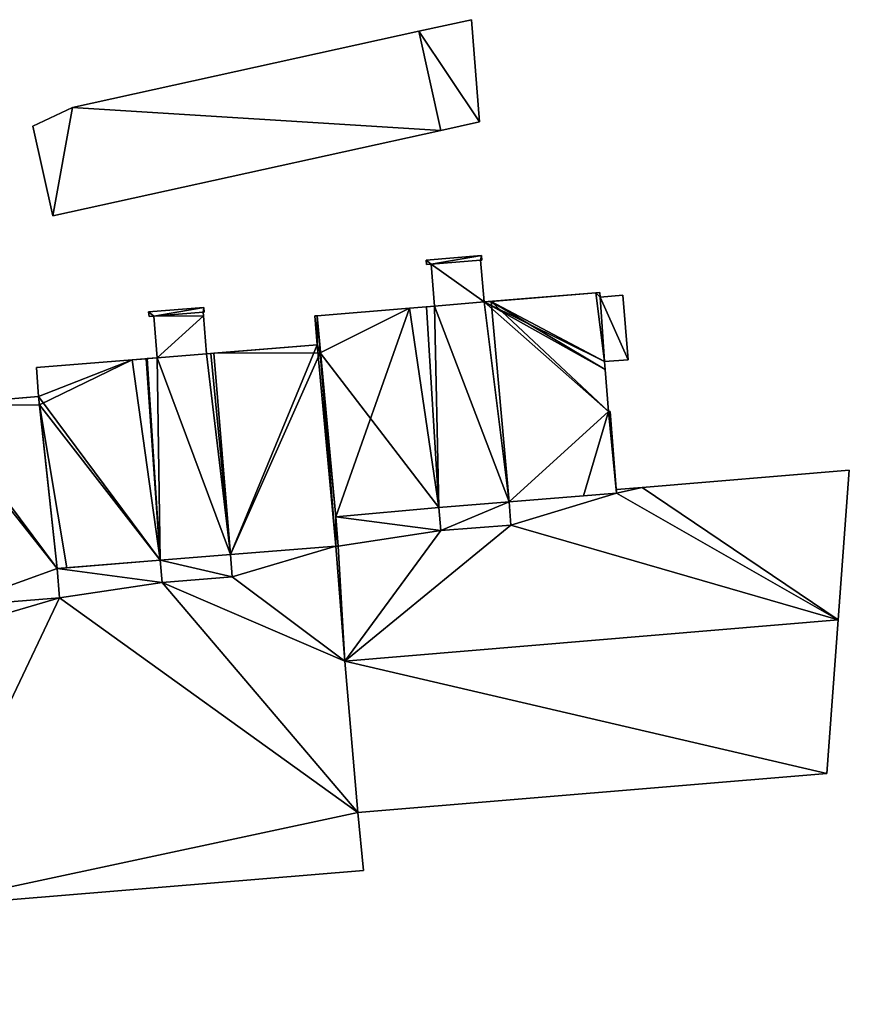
# Model space of a CAD drawing. Header units: inches. Extents: x 2560404 to 2560853, y 1205409 to 1205682.
# Tile 15 of 15: x 2560695 to 2560749, y 1205589 to 1205653. Entities that reach past the tile are written whole.
import ezdxf

# ---------------------------------------------------------------- set-up
doc = ezdxf.new("R2010")
doc.units = ezdxf.units.IN
doc.header["$MEASUREMENT"] = 0
for name, color, linetype in [('bati3d_lod1_hmax_bat', 10, 'Continuous'), ('bati3d_lod1_hmax_pt_bat', 10, 'Continuous'), ('bati3d_lod1_hmax_sout', 10, 'Continuous')]:
    doc.layers.add(name, color=color, linetype=linetype)

msp = doc.modelspace()

# ---------------------------------------------------------------- meshes
at = {"layer": 'bati3d_lod1_hmax_bat', "color": 22, "true_color": 0xdb4436}
mesh = msp.add_polyface(dxfattribs=at)
corners = [(2560734.214, 1205634.94, 622.773), (2560734.566, 1205630.768, 622.773), (2560732.746, 1205634.82, 622.773), (2560721.479, 1205637.226, 622.773), (2560725.067, 1205637.521, 622.773), (2560721.813, 1205636.952, 622.773), (2560733.299, 1205627.407, 622.773), (2560733.389, 1205627.414, 622.773), (2560733.815, 1205622.135, 622.773), (2560732.721, 1205635.121, 622.773), (2560732.472, 1205635.101, 622.773), (2560722.426, 1205619.703, 622.773), (2560726.853, 1205621.571, 622.773), (2560726.976, 1205620.05, 622.773), (2560725.012, 1205637.215, 622.773), (2560725.091, 1205637.222, 622.773), (2560714.428, 1205633.62, 622.773), (2560720.402, 1205634.111, 622.773), (2560715.64, 1205620.595, 622.773), (2560715.631, 1205618.696, 622.773), (2560725.234, 1205634.508, 622.773), (2560733.079, 1205630.141, 622.773), (2560733.038, 1205630.645, 622.773), (2560715.799, 1205618.709, 622.773), (2560721.504, 1205636.927, 622.773), (2560722.035, 1205634.245, 622.773), (2560722.304, 1205621.202, 622.773), (2560733.389, 1205627.414, 641.92), (2560733.815, 1205622.135, 641.92), (2560733.299, 1205627.407, 641.92), (2560733.079, 1205630.141, 641.92), (2560733.038, 1205630.645, 641.92), (2560734.566, 1205630.768, 641.92), (2560734.214, 1205634.94, 641.92), (2560732.746, 1205634.82, 641.92), (2560732.721, 1205635.121, 641.92), (2560732.472, 1205635.101, 641.92), (2560725.234, 1205634.508, 641.92), (2560725.012, 1205637.215, 641.92), (2560725.091, 1205637.222, 641.92), (2560725.067, 1205637.521, 641.92), (2560721.479, 1205637.226, 641.92), (2560721.504, 1205636.927, 641.92), (2560721.813, 1205636.952, 641.92), (2560722.035, 1205634.245, 641.92), (2560720.402, 1205634.111, 641.92), (2560714.428, 1205633.62, 641.92), (2560715.631, 1205618.696, 641.92), (2560715.799, 1205618.709, 641.92), (2560715.64, 1205620.595, 641.92), (2560722.304, 1205621.202, 641.92), (2560722.426, 1205619.703, 641.92), (2560726.976, 1205620.05, 641.92), (2560726.853, 1205621.571, 641.92)]
mesh.append_faces([[corners[k] for k in face] for face in [(53, 37, 44), (50, 53, 44), (34, 36, 31), (43, 38, 40), (29, 37, 53), (37, 43, 44), (37, 38, 43), (50, 44, 45), (37, 31, 36), (43, 41, 42), (39, 40, 38), (49, 45, 46), (34, 35, 36), (49, 50, 45), (53, 50, 51), (30, 37, 29), (30, 31, 37), (32, 34, 31), (40, 41, 43), (47, 49, 46), (48, 49, 47), (28, 27, 29), (32, 33, 34), (29, 53, 28), (53, 51, 52), (12, 8, 28), (12, 28, 53), (13, 12, 53), (13, 53, 52), (11, 13, 52), (11, 52, 51), (26, 11, 51), (26, 51, 50), (18, 26, 50), (18, 50, 49), (23, 18, 49), (23, 49, 48), (19, 23, 48), (19, 48, 47), (16, 19, 47), (16, 47, 46), (17, 16, 46), (17, 46, 45), (25, 17, 45), (25, 45, 44), (5, 25, 44), (5, 44, 43), (24, 5, 43), (24, 43, 42), (3, 24, 42), (3, 42, 41), (4, 3, 41), (4, 41, 40), (15, 4, 40), (15, 40, 39), (14, 15, 39), (14, 39, 38), (20, 14, 38), (20, 38, 37), (10, 20, 37), (10, 37, 36), (9, 10, 36), (9, 36, 35), (2, 9, 35), (2, 35, 34), (0, 2, 34), (0, 34, 33), (1, 0, 33), (1, 33, 32), (22, 1, 32), (22, 32, 31), (21, 22, 31), (21, 31, 30), (6, 21, 30), (6, 30, 29), (7, 6, 29), (7, 29, 27), (8, 7, 27), (8, 27, 28), (25, 20, 12), (26, 25, 12), (20, 6, 12), (22, 10, 2), (5, 4, 14), (25, 5, 20), (18, 17, 26), (26, 12, 11), (17, 25, 26), (5, 14, 20), (3, 5, 24), (20, 10, 22), (19, 18, 23), (22, 2, 1), (20, 22, 21), (20, 21, 6), (16, 18, 19), (16, 17, 18), (14, 4, 15), (6, 8, 12), (11, 12, 13), (9, 2, 10), (6, 7, 8), (3, 4, 5), (0, 1, 2)]])
mesh = msp.add_polyface(dxfattribs=at)
corners = [(2560704.274, 1205617.787, 620.758), (2560708.934, 1205616.721, 620.758), (2560704.389, 1205616.354, 620.758), (2560697.591, 1205617.249, 620.758), (2560696.451, 1205627.845, 620.758), (2560698.219, 1205617.3, 620.758), (2560715.631, 1205618.696, 620.758), (2560708.819, 1205618.152, 620.758), (2560714.621, 1205631.222, 620.758), (2560696.392, 1205628.389, 620.758), (2560696.272, 1205630.269, 620.758), (2560702.444, 1205630.765, 620.758), (2560714.428, 1205633.62, 620.758), (2560714.432, 1205631.73, 620.758), (2560714.282, 1205633.62, 620.758), (2560703.52, 1205633.865, 620.758), (2560707.096, 1205634.157, 620.758), (2560703.853, 1205633.591, 620.758), (2560707.041, 1205633.851, 620.758), (2560707.12, 1205633.858, 620.758), (2560703.544, 1205633.566, 620.758), (2560703.354, 1205630.838, 620.758), (2560707.735, 1205631.19, 620.758), (2560703.43, 1205630.844, 620.758), (2560707.061, 1205633.602, 620.758), (2560707.538, 1205631.175, 620.758), (2560704.07, 1205630.896, 620.758), (2560707.258, 1205631.152, 620.758), (2560708.934, 1205616.721, 641.92), (2560704.389, 1205616.354, 641.92), (2560708.819, 1205618.152, 641.92), (2560715.631, 1205618.696, 641.92), (2560714.621, 1205631.222, 641.92), (2560714.428, 1205633.62, 641.92), (2560714.282, 1205633.62, 641.92), (2560714.432, 1205631.73, 641.92), (2560707.735, 1205631.19, 641.92), (2560707.538, 1205631.175, 641.92), (2560707.258, 1205631.152, 641.92), (2560707.061, 1205633.602, 641.92), (2560707.041, 1205633.851, 641.92), (2560707.12, 1205633.858, 641.92), (2560707.096, 1205634.157, 641.92), (2560703.52, 1205633.865, 641.92), (2560703.544, 1205633.566, 641.92), (2560703.853, 1205633.591, 641.92), (2560704.07, 1205630.896, 641.92), (2560703.43, 1205630.844, 641.92), (2560703.354, 1205630.838, 641.92), (2560702.444, 1205630.765, 641.92), (2560696.272, 1205630.269, 641.92), (2560696.392, 1205628.389, 641.92), (2560696.451, 1205627.845, 641.92), (2560697.591, 1205617.249, 641.92), (2560698.219, 1205617.3, 641.92), (2560704.274, 1205617.787, 641.92)]
mesh.append_faces([[corners[k] for k in face] for face in [(30, 38, 46), (42, 45, 40), (30, 46, 55), (30, 32, 36), (55, 49, 52), (30, 37, 38), (38, 39, 46), (46, 39, 45), (30, 36, 37), (45, 39, 40), (55, 46, 47), (32, 35, 36), (47, 48, 55), (48, 49, 55), (41, 42, 40), (44, 45, 43), (35, 33, 34), (42, 43, 45), (32, 33, 35), (55, 28, 30), (31, 32, 30), (49, 50, 51), (49, 51, 52), (55, 52, 54), (52, 53, 54), (28, 55, 29), (0, 2, 29), (0, 29, 55), (5, 0, 54), (0, 55, 54), (3, 5, 54), (3, 54, 53), (4, 3, 52), (3, 53, 52), (9, 4, 52), (9, 52, 51), (10, 9, 51), (10, 51, 50), (11, 10, 50), (11, 50, 49), (21, 11, 48), (11, 49, 48), (23, 21, 48), (23, 48, 47), (26, 23, 47), (26, 47, 46), (17, 26, 46), (17, 46, 45), (20, 17, 45), (20, 45, 44), (15, 20, 44), (15, 44, 43), (16, 15, 43), (16, 43, 42), (19, 16, 42), (19, 42, 41), (18, 19, 41), (18, 41, 40), (24, 18, 40), (24, 40, 39), (27, 24, 39), (27, 39, 38), (25, 27, 37), (27, 38, 37), (22, 25, 37), (22, 37, 36), (13, 22, 36), (13, 36, 35), (14, 13, 35), (14, 35, 34), (12, 14, 34), (12, 34, 33), (8, 12, 32), (12, 33, 32), (6, 8, 32), (6, 32, 31), (7, 6, 31), (7, 31, 30), (1, 7, 30), (1, 30, 28), (2, 1, 28), (2, 28, 29), (7, 26, 27), (16, 18, 17), (4, 11, 0), (0, 26, 7), (7, 22, 8), (24, 26, 17), (27, 26, 24), (7, 27, 25), (0, 23, 26), (7, 25, 22), (18, 24, 17), (23, 0, 21), (8, 22, 13), (11, 21, 0), (20, 15, 17), (18, 16, 19), (15, 16, 17), (14, 12, 13), (12, 8, 13), (5, 4, 0), (4, 9, 11), (9, 10, 11), (0, 7, 1), (6, 7, 8), (3, 4, 5), (0, 1, 2)]])
mesh = msp.add_polyface(dxfattribs=at)
corners = [(2560689.711, 1205627.833, 622.81), (2560696.451, 1205627.845, 622.81), (2560697.591, 1205617.249, 622.81), (2560697.751, 1205615.359, 622.81), (2560690.782, 1205614.787, 622.81), (2560696.392, 1205628.389, 622.81), (2560690.901, 1205613.336, 622.81), (2560686.372, 1205612.975, 622.81), (2560689.108, 1205630.514, 622.81), (2560689.028, 1205630.508, 622.81), (2560689.088, 1205630.813, 622.81), (2560685.509, 1205630.576, 622.81), (2560685.838, 1205630.297, 622.81), (2560679.447, 1205613.859, 622.81), (2560679.287, 1205613.846, 622.81), (2560678.876, 1205619.105, 622.81), (2560678.535, 1205626.447, 622.81), (2560678.242, 1205626.879, 622.81), (2560684.424, 1205627.393, 622.81), (2560681.619, 1205614.037, 622.81), (2560689.044, 1205630.317, 622.81), (2560689.254, 1205627.795, 622.81), (2560686.068, 1205627.53, 622.81), (2560685.529, 1205630.277, 622.81), (2560678.262, 1205626.636, 622.81), (2560678.95, 1205619.191, 622.81), (2560686.254, 1205614.417, 622.81), (2560685.445, 1205627.478, 622.81), (2560678.28, 1205626.426, 622.81), (2560678.87, 1205619.185, 622.81), (2560678.679, 1205622.551, 622.81), (2560678.858, 1205622.566, 622.81), (2560678.688, 1205622.431, 622.81), (2560696.451, 1205627.845, 641.92), (2560697.591, 1205617.249, 641.92), (2560696.392, 1205628.389, 641.92), (2560689.711, 1205627.833, 641.92), (2560689.254, 1205627.795, 641.92), (2560689.044, 1205630.317, 641.92), (2560689.028, 1205630.508, 641.92), (2560689.108, 1205630.514, 641.92), (2560689.088, 1205630.813, 641.92), (2560685.509, 1205630.576, 641.92), (2560685.529, 1205630.277, 641.92), (2560685.838, 1205630.297, 641.92), (2560686.068, 1205627.53, 641.92), (2560685.445, 1205627.478, 641.92), (2560684.424, 1205627.393, 641.92), (2560678.242, 1205626.879, 641.92), (2560678.262, 1205626.636, 641.92), (2560678.28, 1205626.426, 641.92), (2560678.535, 1205626.447, 641.92), (2560678.858, 1205622.566, 641.92), (2560678.679, 1205622.551, 641.92), (2560678.688, 1205622.431, 641.92), (2560678.95, 1205619.191, 641.92), (2560678.87, 1205619.185, 641.92), (2560678.876, 1205619.105, 641.92), (2560679.287, 1205613.846, 641.92), (2560679.447, 1205613.859, 641.92), (2560681.619, 1205614.037, 641.92), (2560686.254, 1205614.417, 641.92), (2560686.372, 1205612.975, 641.92), (2560690.901, 1205613.336, 641.92), (2560690.782, 1205614.787, 641.92), (2560697.751, 1205615.359, 641.92)]
mesh.append_faces([[corners[k] for k in face] for face in [(47, 52, 55), (37, 45, 64), (39, 41, 44), (45, 61, 64), (61, 47, 55), (57, 60, 55), (64, 34, 36), (51, 52, 47), (38, 44, 45), (53, 54, 52), (54, 55, 52), (39, 44, 38), (38, 45, 37), (37, 64, 36), (45, 46, 61), (46, 47, 61), (56, 57, 55), (44, 42, 43), (49, 50, 51), (41, 39, 40), (42, 44, 41), (48, 51, 47), (48, 49, 51), (61, 62, 64), (55, 60, 61), (57, 59, 60), (36, 33, 35), (57, 58, 59), (36, 34, 33), (62, 63, 64), (65, 34, 64), (3, 2, 34), (3, 34, 65), (4, 3, 65), (4, 65, 64), (6, 4, 64), (6, 64, 63), (7, 6, 63), (7, 63, 62), (26, 7, 62), (26, 62, 61), (19, 26, 60), (26, 61, 60), (13, 19, 60), (13, 60, 59), (14, 13, 59), (14, 59, 58), (15, 14, 58), (15, 58, 57), (29, 15, 57), (29, 57, 56), (25, 29, 56), (25, 56, 55), (32, 25, 55), (32, 55, 54), (30, 32, 54), (30, 54, 53), (31, 30, 53), (31, 53, 52), (16, 31, 52), (16, 52, 51), (28, 16, 51), (28, 51, 50), (24, 28, 49), (28, 50, 49), (17, 24, 49), (17, 49, 48), (18, 17, 48), (18, 48, 47), (27, 18, 46), (18, 47, 46), (22, 27, 46), (22, 46, 45), (12, 22, 45), (12, 45, 44), (23, 12, 44), (23, 44, 43), (11, 23, 43), (11, 43, 42), (10, 11, 42), (10, 42, 41), (8, 10, 41), (8, 41, 40), (9, 8, 40), (9, 40, 39), (20, 9, 39), (20, 39, 38), (21, 20, 38), (21, 38, 37), (0, 21, 36), (21, 37, 36), (5, 0, 36), (5, 36, 35), (1, 5, 33), (5, 35, 33), (2, 1, 33), (2, 33, 34), (31, 18, 25), (4, 26, 22), (18, 26, 25), (4, 22, 21), (25, 19, 15), (9, 12, 10), (4, 0, 2), (18, 31, 16), (32, 31, 25), (30, 31, 32), (22, 12, 20), (25, 15, 29), (22, 26, 27), (28, 24, 16), (27, 26, 18), (7, 26, 4), (25, 26, 19), (16, 24, 17), (23, 11, 12), (22, 20, 21), (4, 21, 0), (20, 12, 9), (19, 13, 15), (16, 17, 18), (13, 14, 15), (11, 10, 12), (8, 9, 10), (6, 7, 4), (0, 5, 1), (2, 3, 4), (0, 1, 2)]])
at = {"layer": 'bati3d_lod1_hmax_pt_bat', "color": 22, "true_color": 0xdb4436}
mesh = msp.add_polyface(dxfattribs=at)
corners = [(2560725.091, 1205637.222, 622.773), (2560725.012, 1205637.215, 622.773), (2560725.067, 1205637.521, 622.773), (2560721.479, 1205637.226, 622.773), (2560721.813, 1205636.952, 622.773), (2560721.504, 1205636.927, 622.773), (2560725.234, 1205634.508, 622.773), (2560722.035, 1205634.245, 622.773), (2560725.091, 1205637.222, 627.933), (2560725.012, 1205637.215, 627.933), (2560725.067, 1205637.521, 627.933), (2560721.479, 1205637.226, 627.933), (2560721.504, 1205636.927, 627.933), (2560721.813, 1205636.952, 627.933), (2560722.035, 1205634.245, 627.933), (2560725.234, 1205634.508, 627.933)]
mesh.append_faces([[corners[k] for k in face] for face in [(13, 9, 10), (11, 13, 10), (15, 9, 13), (9, 8, 10), (12, 13, 11), (14, 15, 13), (6, 1, 9), (6, 9, 15), (7, 6, 15), (7, 15, 14), (4, 7, 14), (4, 14, 13), (5, 4, 13), (5, 13, 12), (3, 5, 12), (3, 12, 11), (2, 3, 11), (2, 11, 10), (0, 2, 10), (0, 10, 8), (1, 0, 8), (1, 8, 9), (2, 1, 4), (4, 6, 7), (4, 1, 6), (5, 3, 4), (3, 2, 4), (0, 1, 2)]])
mesh = msp.add_polyface(dxfattribs=at)
corners = [(2560734.566, 1205630.768, 622.773), (2560732.746, 1205634.82, 622.773), (2560734.214, 1205634.94, 622.773), (2560732.472, 1205635.101, 622.773), (2560732.721, 1205635.121, 622.773), (2560733.299, 1205627.407, 622.773), (2560733.389, 1205627.414, 622.773), (2560733.815, 1205622.135, 622.773), (2560725.692, 1205634.546, 622.773), (2560733.038, 1205630.645, 622.773), (2560731.663, 1205621.961, 622.773), (2560725.234, 1205634.508, 622.773), (2560726.853, 1205621.571, 622.773), (2560715.64, 1205620.595, 622.773), (2560715.799, 1205618.709, 622.773), (2560715.631, 1205618.696, 622.773), (2560726.976, 1205620.05, 622.773), (2560722.426, 1205619.703, 622.773), (2560733.079, 1205630.141, 622.773), (2560714.621, 1205631.222, 622.773), (2560714.428, 1205633.62, 622.773), (2560720.402, 1205634.111, 622.773), (2560721.512, 1205634.202, 622.773), (2560722.304, 1205621.202, 622.773), (2560722.035, 1205634.245, 622.773), (2560733.389, 1205627.414, 642.777), (2560733.815, 1205622.135, 642.777), (2560733.299, 1205627.407, 642.777), (2560733.079, 1205630.141, 642.777), (2560733.038, 1205630.645, 642.777), (2560734.566, 1205630.768, 642.777), (2560734.214, 1205634.94, 642.777), (2560732.746, 1205634.82, 642.777), (2560732.721, 1205635.121, 642.777), (2560732.472, 1205635.101, 642.777), (2560725.692, 1205634.546, 642.777), (2560725.234, 1205634.508, 642.777), (2560722.035, 1205634.245, 642.777), (2560721.512, 1205634.202, 642.777), (2560720.402, 1205634.111, 642.777), (2560714.428, 1205633.62, 642.777), (2560714.621, 1205631.222, 642.777), (2560715.631, 1205618.696, 642.777), (2560715.799, 1205618.709, 642.777), (2560715.64, 1205620.595, 642.777), (2560722.304, 1205621.202, 642.777), (2560722.426, 1205619.703, 642.777), (2560726.976, 1205620.05, 642.777), (2560726.853, 1205621.571, 642.777), (2560731.663, 1205621.961, 642.777)]
mesh.append_faces([[corners[k] for k in face] for face in [(41, 45, 39), (45, 48, 37), (32, 34, 29), (27, 35, 48), (37, 48, 36), (45, 37, 38), (39, 45, 38), (48, 35, 36), (35, 29, 34), (39, 40, 41), (44, 45, 41), (48, 45, 46), (28, 35, 27), (28, 29, 35), (30, 32, 29), (32, 33, 34), (42, 44, 41), (42, 43, 44), (27, 48, 49), (48, 46, 47), (26, 25, 27), (30, 31, 32), (26, 27, 49), (10, 7, 26), (10, 26, 49), (12, 10, 49), (12, 49, 48), (16, 12, 48), (16, 48, 47), (17, 16, 47), (17, 47, 46), (23, 17, 46), (23, 46, 45), (13, 23, 45), (13, 45, 44), (14, 13, 44), (14, 44, 43), (15, 14, 43), (15, 43, 42), (19, 15, 42), (19, 42, 41), (20, 19, 41), (20, 41, 40), (21, 20, 40), (21, 40, 39), (22, 21, 39), (22, 39, 38), (24, 22, 38), (24, 38, 37), (11, 24, 37), (11, 37, 36), (8, 11, 36), (8, 36, 35), (3, 8, 35), (3, 35, 34), (4, 3, 34), (4, 34, 33), (1, 4, 33), (1, 33, 32), (2, 1, 32), (2, 32, 31), (0, 2, 31), (0, 31, 30), (9, 0, 30), (9, 30, 29), (18, 9, 29), (18, 29, 28), (5, 18, 28), (5, 28, 27), (6, 5, 27), (6, 27, 25), (7, 6, 25), (7, 25, 26), (23, 24, 12), (21, 23, 19), (8, 5, 12), (3, 1, 9), (23, 22, 24), (24, 11, 12), (12, 17, 23), (23, 13, 19), (22, 23, 21), (19, 20, 21), (13, 15, 19), (1, 0, 9), (8, 9, 18), (8, 18, 5), (5, 10, 12), (12, 16, 17), (13, 14, 15), (11, 8, 12), (7, 10, 5), (8, 3, 9), (5, 6, 7), (1, 3, 4), (0, 1, 2)]])
mesh = msp.add_polyface(dxfattribs=at)
corners = [(2560707.12, 1205633.858, 620.758), (2560707.041, 1205633.851, 620.758), (2560707.096, 1205634.157, 620.758), (2560703.853, 1205633.591, 620.758), (2560703.52, 1205633.865, 620.758), (2560703.544, 1205633.566, 620.758), (2560704.07, 1205630.896, 620.758), (2560707.061, 1205633.602, 620.758), (2560707.258, 1205631.152, 620.758), (2560707.12, 1205633.858, 627.933), (2560707.041, 1205633.851, 627.933), (2560707.096, 1205634.157, 627.933), (2560703.52, 1205633.865, 627.933), (2560703.544, 1205633.566, 627.933), (2560703.853, 1205633.591, 627.933), (2560704.07, 1205630.896, 627.933), (2560707.258, 1205631.152, 627.933), (2560707.061, 1205633.602, 627.933)]
mesh.append_faces([[corners[k] for k in face] for face in [(14, 10, 11), (17, 10, 14), (12, 14, 11), (10, 9, 11), (15, 17, 14), (13, 14, 12), (15, 16, 17), (7, 1, 10), (7, 10, 17), (8, 7, 17), (8, 17, 16), (6, 8, 16), (6, 16, 15), (3, 6, 15), (3, 15, 14), (5, 3, 14), (5, 14, 13), (4, 5, 13), (4, 13, 12), (2, 4, 12), (2, 12, 11), (0, 2, 11), (0, 11, 9), (1, 0, 9), (1, 9, 10), (1, 3, 2), (3, 7, 6), (1, 7, 3), (6, 7, 8), (4, 3, 5), (2, 3, 4), (0, 1, 2)]])
mesh = msp.add_polyface(dxfattribs=at)
corners = [(2560708.819, 1205618.152, 620.758), (2560708.934, 1205616.721, 620.758), (2560704.274, 1205617.787, 620.758), (2560714.432, 1205631.73, 620.758), (2560715.631, 1205618.696, 620.758), (2560714.428, 1205633.62, 620.758), (2560704.389, 1205616.354, 620.758), (2560714.282, 1205633.62, 620.758), (2560696.392, 1205628.389, 620.758), (2560697.591, 1205617.249, 620.758), (2560696.272, 1205630.269, 620.758), (2560702.444, 1205630.765, 620.758), (2560704.07, 1205630.896, 620.758), (2560707.258, 1205631.152, 620.758), (2560708.934, 1205616.721, 642.777), (2560704.389, 1205616.354, 642.777), (2560708.819, 1205618.152, 642.777), (2560715.631, 1205618.696, 642.777), (2560714.428, 1205633.62, 642.777), (2560714.282, 1205633.62, 642.777), (2560714.432, 1205631.73, 642.777), (2560707.258, 1205631.152, 642.777), (2560704.07, 1205630.896, 642.777), (2560702.444, 1205630.765, 642.777), (2560696.272, 1205630.269, 642.777), (2560696.392, 1205628.389, 642.777), (2560697.591, 1205617.249, 642.777), (2560704.274, 1205617.787, 642.777)]
mesh.append_faces([[corners[k] for k in face] for face in [(16, 22, 27), (27, 23, 25), (16, 20, 21), (16, 21, 22), (22, 23, 27), (20, 18, 19), (27, 14, 16), (17, 20, 16), (17, 18, 20), (23, 24, 25), (27, 25, 26), (14, 27, 15), (2, 6, 15), (2, 15, 27), (9, 2, 27), (9, 27, 26), (8, 9, 26), (8, 26, 25), (10, 8, 25), (10, 25, 24), (11, 10, 24), (11, 24, 23), (12, 11, 23), (12, 23, 22), (13, 12, 22), (13, 22, 21), (3, 13, 21), (3, 21, 20), (7, 3, 20), (7, 20, 19), (5, 7, 19), (5, 19, 18), (4, 5, 18), (4, 18, 17), (0, 4, 17), (0, 17, 16), (1, 0, 16), (1, 16, 14), (6, 1, 14), (6, 14, 15), (11, 2, 8), (12, 0, 2), (13, 3, 0), (13, 0, 12), (12, 2, 11), (10, 11, 8), (8, 2, 9), (5, 3, 7), (1, 6, 2), (4, 3, 5), (0, 3, 4), (0, 1, 2)]])
mesh = msp.add_polyface(dxfattribs=at)
corners = [(2560689.254, 1205627.795, 622.81), (2560696.392, 1205628.389, 622.81), (2560697.591, 1205617.249, 622.81), (2560697.751, 1205615.359, 622.81), (2560690.782, 1205614.787, 622.81), (2560690.901, 1205613.336, 622.81), (2560686.372, 1205612.975, 622.81), (2560686.068, 1205627.53, 622.81), (2560686.254, 1205614.417, 622.81), (2560684.424, 1205627.393, 622.81), (2560678.535, 1205626.447, 622.81), (2560678.242, 1205626.879, 622.81), (2560678.95, 1205619.191, 622.81), (2560679.287, 1205613.846, 622.81), (2560678.876, 1205619.105, 622.81), (2560678.28, 1205626.426, 622.81), (2560678.87, 1205619.185, 622.81), (2560678.679, 1205622.551, 622.81), (2560678.858, 1205622.566, 622.81), (2560678.688, 1205622.431, 622.81), (2560696.392, 1205628.389, 642.777), (2560697.591, 1205617.249, 642.777), (2560689.254, 1205627.795, 642.777), (2560686.068, 1205627.53, 642.777), (2560684.424, 1205627.393, 642.777), (2560678.242, 1205626.879, 642.777), (2560678.28, 1205626.426, 642.777), (2560678.535, 1205626.447, 642.777), (2560678.858, 1205622.566, 642.777), (2560678.679, 1205622.551, 642.777), (2560678.688, 1205622.431, 642.777), (2560678.95, 1205619.191, 642.777), (2560678.87, 1205619.185, 642.777), (2560678.876, 1205619.105, 642.777), (2560679.287, 1205613.846, 642.777), (2560686.254, 1205614.417, 642.777), (2560686.372, 1205612.975, 642.777), (2560690.901, 1205613.336, 642.777), (2560690.782, 1205614.787, 642.777), (2560697.751, 1205615.359, 642.777)]
mesh.append_faces([[corners[k] for k in face] for face in [(31, 24, 28), (23, 35, 38), (35, 24, 31), (22, 38, 21), (24, 27, 28), (28, 29, 30), (28, 30, 31), (31, 32, 33), (27, 25, 26), (31, 34, 35), (38, 35, 36), (22, 23, 38), (23, 24, 35), (24, 25, 27), (31, 33, 34), (38, 36, 37), (21, 20, 22), (38, 39, 21), (3, 2, 21), (3, 21, 39), (4, 3, 39), (4, 39, 38), (5, 4, 38), (5, 38, 37), (6, 5, 37), (6, 37, 36), (8, 6, 36), (8, 36, 35), (13, 8, 35), (13, 35, 34), (14, 13, 34), (14, 34, 33), (16, 14, 33), (16, 33, 32), (12, 16, 32), (12, 32, 31), (19, 12, 31), (19, 31, 30), (17, 19, 30), (17, 30, 29), (18, 17, 29), (18, 29, 28), (10, 18, 28), (10, 28, 27), (15, 10, 27), (15, 27, 26), (11, 15, 26), (11, 26, 25), (9, 11, 25), (9, 25, 24), (7, 9, 24), (7, 24, 23), (0, 7, 23), (0, 23, 22), (1, 0, 22), (1, 22, 20), (2, 1, 20), (2, 20, 21), (18, 9, 12), (9, 8, 12), (4, 8, 7), (4, 0, 2), (9, 18, 10), (19, 18, 12), (17, 18, 19), (12, 14, 16), (6, 8, 4), (12, 8, 13), (15, 11, 10), (12, 13, 14), (10, 11, 9), (7, 8, 9), (4, 7, 0), (5, 6, 4), (2, 3, 4), (0, 1, 2)]])
at = {"layer": 'bati3d_lod1_hmax_sout', "color": 22, "true_color": 0xdb4436}
mesh = msp.add_polyface(dxfattribs=at)
corners = [(2560721.02, 1205652.041, 625.144), (2560724.412, 1205652.786, 625.144), (2560724.946, 1205646.162, 625.144), (2560722.43, 1205645.609, 625.144), (2560724.946, 1205646.162, 631.678), (2560722.43, 1205645.609, 631.678), (2560724.412, 1205652.786, 631.678), (2560721.02, 1205652.041, 631.678)]
mesh.append_faces([[corners[k] for k in face] for face in [(5, 4, 7), (4, 6, 7), (0, 3, 5), (0, 5, 7), (1, 0, 7), (1, 7, 6), (2, 1, 6), (2, 6, 4), (3, 2, 4), (3, 4, 5), (3, 0, 2), (0, 1, 2)]])
mesh = msp.add_polyface(dxfattribs=at)
corners = [(2560721.02, 1205652.041, 625.144), (2560722.43, 1205645.609, 625.144), (2560698.587, 1205647.111, 625.144), (2560697.308, 1205640.089, 625.144), (2560696.029, 1205645.898, 625.144), (2560722.43, 1205645.609, 631.633), (2560697.308, 1205640.089, 631.633), (2560721.02, 1205652.041, 631.633), (2560698.587, 1205647.111, 631.633), (2560696.029, 1205645.898, 631.633)]
mesh.append_faces([[corners[k] for k in face] for face in [(8, 6, 5), (8, 5, 7), (9, 6, 8), (4, 3, 6), (4, 6, 9), (2, 4, 9), (2, 9, 8), (0, 2, 8), (0, 8, 7), (1, 0, 7), (1, 7, 5), (3, 1, 5), (3, 5, 6), (3, 4, 2), (1, 3, 2), (0, 1, 2)]])
mesh = msp.add_polyface(dxfattribs=at)
corners = [(2560722.304, 1205621.202, 619.994), (2560722.426, 1205619.703, 619.994), (2560715.64, 1205620.595, 619.994), (2560748.876, 1205623.618, 619.994), (2560748.155, 1205613.927, 619.994), (2560735.477, 1205622.504, 619.994), (2560733.815, 1205622.135, 619.994), (2560733.796, 1205622.369, 619.994), (2560715.799, 1205618.709, 619.994), (2560715.631, 1205618.696, 619.994), (2560716.23, 1205611.259, 619.994), (2560726.976, 1205620.05, 619.994), (2560726.853, 1205621.571, 619.994), (2560726.853, 1205621.571, 623.439), (2560733.815, 1205622.135, 623.439), (2560726.976, 1205620.05, 623.439), (2560722.426, 1205619.703, 623.439), (2560722.304, 1205621.202, 623.439), (2560715.64, 1205620.595, 623.439), (2560715.799, 1205618.709, 623.439), (2560715.631, 1205618.696, 623.439), (2560716.23, 1205611.259, 623.439), (2560748.155, 1205613.927, 623.439), (2560748.876, 1205623.618, 623.439), (2560735.477, 1205622.504, 623.439), (2560733.796, 1205622.369, 623.439)]
mesh.append_faces([[corners[k] for k in face] for face in [(15, 22, 14), (24, 14, 22), (16, 19, 21), (16, 21, 15), (14, 13, 15), (21, 22, 15), (22, 23, 24), (25, 14, 24), (18, 19, 16), (20, 21, 19), (17, 18, 16), (7, 6, 14), (7, 14, 25), (5, 7, 25), (5, 25, 24), (3, 5, 24), (3, 24, 23), (4, 3, 23), (4, 23, 22), (10, 4, 22), (10, 22, 21), (9, 10, 21), (9, 21, 20), (8, 9, 20), (8, 20, 19), (2, 8, 19), (2, 19, 18), (0, 2, 18), (0, 18, 17), (1, 0, 17), (1, 17, 16), (11, 1, 16), (11, 16, 15), (12, 11, 15), (12, 15, 13), (6, 12, 13), (6, 13, 14), (6, 4, 11), (1, 10, 8), (5, 4, 6), (11, 10, 1), (6, 11, 12), (4, 10, 11), (9, 8, 10), (8, 2, 1), (6, 7, 5), (3, 4, 5), (0, 1, 2)]])
mesh = msp.add_polyface(dxfattribs=at)
corners = [(2560717.07, 1205601.458, 623.439), (2560704.389, 1205616.354, 623.439), (2560697.751, 1205615.359, 623.439), (2560716.23, 1205611.259, 623.439), (2560708.934, 1205616.721, 623.439), (2560715.631, 1205618.696, 623.439), (2560708.819, 1205618.152, 623.439), (2560747.424, 1205603.977, 623.439), (2560688.21, 1205595.288, 623.439), (2560717.43, 1205597.688, 623.439), (2560748.155, 1205613.927, 623.439), (2560704.389, 1205616.354, 619.994), (2560704.274, 1205617.787, 619.994), (2560704.274, 1205617.787, 623.439), (2560708.934, 1205616.721, 619.994), (2560708.819, 1205618.152, 619.994), (2560715.631, 1205618.696, 619.994), (2560716.23, 1205611.259, 619.994), (2560748.155, 1205613.927, 619.994), (2560747.424, 1205603.977, 619.994), (2560717.07, 1205601.458, 619.994), (2560717.43, 1205597.688, 619.994), (2560688.21, 1205595.288, 619.994), (2560697.751, 1205615.359, 619.994), (2560697.591, 1205617.249, 619.994)]
mesh.append_faces([[corners[k] for k in face] for face in [(0, 1, 2), (0, 3, 1), (1, 3, 4), (4, 5, 6), (4, 3, 5), (0, 7, 3), (0, 8, 9), (10, 3, 7), (11, 12, 13), (11, 13, 1), (14, 11, 1), (14, 1, 4), (15, 14, 4), (15, 4, 6), (16, 15, 6), (16, 6, 5), (17, 16, 5), (17, 5, 3), (18, 17, 3), (18, 3, 10), (19, 18, 10), (19, 10, 7), (20, 19, 7), (20, 7, 0), (21, 20, 0), (21, 0, 9), (22, 21, 9), (20, 23, 11), (17, 20, 11), (24, 12, 11), (11, 14, 17), (15, 16, 14), (14, 16, 17), (17, 19, 20), (21, 22, 20), (17, 18, 19)]])
mesh = msp.add_polyface(dxfattribs=at)
corners = [(2560717.07, 1205601.458, 623.439), (2560704.389, 1205616.354, 623.439), (2560697.751, 1205615.359, 623.439), (2560716.23, 1205611.259, 623.439), (2560708.934, 1205616.721, 623.439), (2560715.631, 1205618.696, 623.439), (2560708.819, 1205618.152, 623.439), (2560747.424, 1205603.977, 623.439), (2560688.21, 1205595.288, 623.439), (2560717.43, 1205597.688, 623.439), (2560748.155, 1205613.927, 623.439), (2560704.389, 1205616.354, 619.994), (2560704.274, 1205617.787, 619.994), (2560704.274, 1205617.787, 623.439), (2560708.934, 1205616.721, 619.994), (2560708.819, 1205618.152, 619.994), (2560715.631, 1205618.696, 619.994), (2560716.23, 1205611.259, 619.994), (2560748.155, 1205613.927, 619.994), (2560747.424, 1205603.977, 619.994), (2560717.07, 1205601.458, 619.994), (2560717.43, 1205597.688, 619.994), (2560688.21, 1205595.288, 619.994), (2560697.751, 1205615.359, 619.994), (2560697.591, 1205617.249, 619.994)]
mesh.append_faces([[corners[k] for k in face] for face in [(0, 1, 2), (0, 3, 1), (1, 3, 4), (4, 5, 6), (4, 3, 5), (0, 7, 3), (0, 8, 9), (10, 3, 7), (11, 12, 13), (11, 13, 1), (14, 11, 1), (14, 1, 4), (15, 14, 4), (15, 4, 6), (16, 15, 6), (16, 6, 5), (17, 16, 5), (17, 5, 3), (18, 17, 3), (18, 3, 10), (19, 18, 10), (19, 10, 7), (20, 19, 7), (20, 7, 0), (21, 20, 0), (21, 0, 9), (22, 21, 9), (20, 23, 11), (17, 20, 11), (24, 12, 11), (11, 14, 17), (15, 16, 14), (14, 16, 17), (17, 19, 20), (21, 22, 20), (17, 18, 19)]])
mesh = msp.add_polyface(dxfattribs=at)
corners = [(2560686.372, 1205612.975, 623.439), (2560673.136, 1205605.942, 623.439), (2560688.21, 1205595.288, 623.439), (2560697.751, 1205615.359, 623.439), (2560690.901, 1205613.336, 623.439), (2560717.07, 1205601.458, 623.439), (2560704.389, 1205616.354, 623.439), (2560697.591, 1205617.249, 623.439), (2560690.782, 1205614.787, 623.439), (2560686.254, 1205614.417, 623.439), (2560679.287, 1205613.846, 623.439), (2560704.274, 1205617.787, 623.439), (2560665.869, 1205593.068, 623.439), (2560688.509, 1205590.967, 623.439), (2560686.254, 1205614.417, 619.994), (2560679.287, 1205613.846, 619.994), (2560686.372, 1205612.975, 619.994), (2560690.901, 1205613.336, 619.994), (2560690.782, 1205614.787, 619.994), (2560697.751, 1205615.359, 619.994), (2560697.591, 1205617.249, 619.994), (2560704.274, 1205617.787, 619.994), (2560688.21, 1205595.288, 619.994), (2560717.43, 1205597.688, 623.439), (2560688.509, 1205590.967, 619.994), (2560666.219, 1205589.035, 619.994), (2560673.136, 1205605.942, 619.994), (2560717.07, 1205601.458, 619.994), (2560704.389, 1205616.354, 619.994), (2560665.869, 1205593.068, 619.994)]
mesh.append_faces([[corners[k] for k in face] for face in [(0, 1, 2), (3, 4, 2), (5, 3, 2), (4, 0, 2), (6, 7, 3), (3, 8, 4), (9, 10, 0), (6, 11, 7), (2, 12, 13), (14, 15, 10), (14, 10, 9), (16, 14, 9), (16, 9, 0), (17, 16, 0), (17, 0, 4), (18, 17, 4), (18, 4, 8), (19, 18, 8), (19, 8, 3), (20, 19, 3), (20, 3, 7), (21, 20, 7), (21, 7, 11), (22, 23, 2), (24, 22, 2), (24, 2, 13), (25, 24, 13), (26, 16, 22), (26, 15, 16), (17, 19, 22), (22, 19, 27), (22, 16, 17), (16, 15, 14), (18, 19, 17), (19, 20, 28), (24, 29, 22)]])
mesh = msp.add_polyface(dxfattribs=at)
corners = [(2560686.372, 1205612.975, 623.439), (2560673.136, 1205605.942, 623.439), (2560688.21, 1205595.288, 623.439), (2560697.751, 1205615.359, 623.439), (2560690.901, 1205613.336, 623.439), (2560717.07, 1205601.458, 623.439), (2560704.389, 1205616.354, 623.439), (2560697.591, 1205617.249, 623.439), (2560690.782, 1205614.787, 623.439), (2560686.254, 1205614.417, 623.439), (2560679.287, 1205613.846, 623.439), (2560704.274, 1205617.787, 623.439), (2560665.869, 1205593.068, 623.439), (2560688.509, 1205590.967, 623.439), (2560686.254, 1205614.417, 619.994), (2560679.287, 1205613.846, 619.994), (2560686.372, 1205612.975, 619.994), (2560690.901, 1205613.336, 619.994), (2560690.782, 1205614.787, 619.994), (2560697.751, 1205615.359, 619.994), (2560697.591, 1205617.249, 619.994), (2560704.274, 1205617.787, 619.994), (2560688.21, 1205595.288, 619.994), (2560717.43, 1205597.688, 623.439), (2560688.509, 1205590.967, 619.994), (2560666.219, 1205589.035, 619.994), (2560673.136, 1205605.942, 619.994), (2560717.07, 1205601.458, 619.994), (2560704.389, 1205616.354, 619.994), (2560665.869, 1205593.068, 619.994)]
mesh.append_faces([[corners[k] for k in face] for face in [(0, 1, 2), (3, 4, 2), (5, 3, 2), (4, 0, 2), (6, 7, 3), (3, 8, 4), (9, 10, 0), (6, 11, 7), (2, 12, 13), (14, 15, 10), (14, 10, 9), (16, 14, 9), (16, 9, 0), (17, 16, 0), (17, 0, 4), (18, 17, 4), (18, 4, 8), (19, 18, 8), (19, 8, 3), (20, 19, 3), (20, 3, 7), (21, 20, 7), (21, 7, 11), (22, 23, 2), (24, 22, 2), (24, 2, 13), (25, 24, 13), (26, 16, 22), (26, 15, 16), (17, 19, 22), (22, 19, 27), (22, 16, 17), (16, 15, 14), (18, 19, 17), (19, 20, 28), (24, 29, 22)]])

doc.saveas('drawing.dxf')
